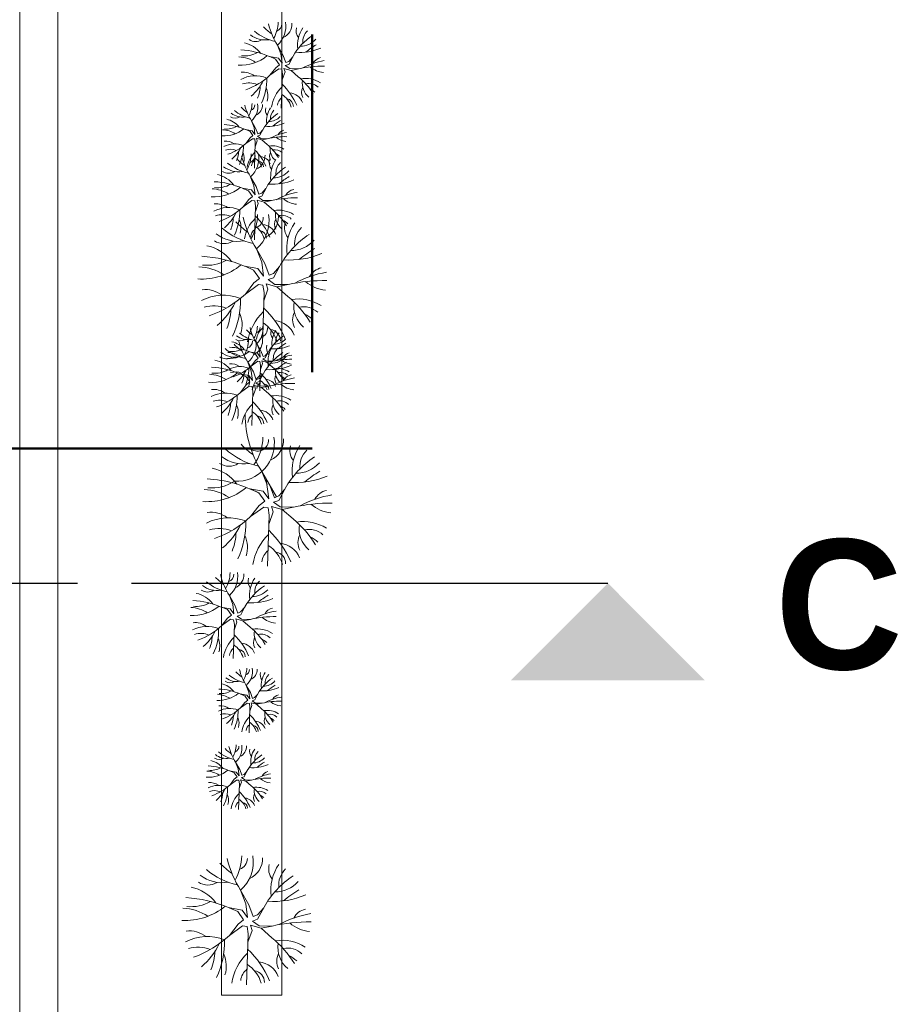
# Model space of a CAD drawing. Extents: x -155768 to 32626, y 53734 to 472609.
# Tile 24 of 33: x 15997 to 16795, y 143317 to 144228. Entities that reach past the tile are written whole.
import ezdxf

# ---------------------------------------------------------------- set-up
doc = ezdxf.new("R2010")
doc.units = 0
doc.header["$MEASUREMENT"] = 0
for name, pattern in [('AXES', [4, 2.5, -0.5, 0.5, -0.5]), ('AXESx2', [4, 2.5, -0.5, 0.5, -0.5]), ('CACHE2', [937.5, 625, -312.5])]:
    doc.linetypes.add(name, pattern=pattern)
doc.layers.add('Aucune', color=7, linetype='Continuous', lineweight=5)
doc.styles.add('STYLE_GENERE_6', font='arialbd.ttf')

msp = doc.modelspace()

# ---------------------------------------------------------------- linework, layer by layer
at = {"linetype": 'CACHE2', "lineweight": 50, "ltscale": 0.5}
for p, q in [((16267.632, 146089.595), (16267.632, 143831.27)), ((16267.632, 143831.27), (13026.456, 143831.27))]:
    msp.add_line(p, q, dxfattribs=at)
at = {"color": 253, "linetype": 'Continuous', "lineweight": 20}
for p, q in [((16032.265, 143272.49), (16032.265, 144491.881)), ((16183.752, 143325.332), (16183.752, 144492.68)), ((16183.752, 144466.893), (16183.752, 143325.332)), ((16239.623, 143325.332), (16239.623, 144466.893)), ((16239.623, 143325.332), (16239.623, 144465.304)), ((15996.887, 143308.304), (15996.887, 144364.792)), ((16235.509, 144204.82), (16240.637, 144195.905)), ((16238.715, 144196.563), (16235.509, 144204.82)), ((16236.395, 144192.664), (16228.063, 144194.166)), ((16233.737, 144191.781), (16228.494, 144194.088)), ((16237.365, 144186.635), (16233.737, 144191.781)), ((16236.395, 144192.664), (16239.797, 144188.025)), ((16239.797, 144188.025), (16238.715, 144196.563)), ((16240.637, 144195.905), (16243.336, 144188.646)), ((16243.336, 144188.646), (16245.956, 144189.75)), ((16249.734, 144194.055), (16245.956, 144189.75)), ((16245.997, 144186.949), (16249.939, 144194.443)), ((16233.89, 144183.855), (16228.616, 144176.995)), ((16236.67, 144182.813), (16228.616, 144176.995)), ((16233.89, 144183.855), (16237.365, 144186.635)), ((16239.45, 144182.465), (16236.67, 144182.813)), ((16240.145, 144177.948), (16239.45, 144182.465)), ((16239.973, 144172.753), (16242.577, 144180.033)), ((16242.577, 144180.033), (16241.563, 144183.264)), ((16248.137, 144181.423), (16241.563, 144183.264)), ((16245.997, 144186.949), (16242.795, 144185.863)), ((16242.795, 144185.863), (16246.899, 144182.976)), ((16246.899, 144182.976), (16255.068, 144182.774)), ((16248.137, 144181.423), (16255.068, 144182.774)), ((16254.809, 144175.565), (16248.137, 144181.423)), ((16239.102, 144146.389), (16240.145, 144177.948)), ((16211.477, 144134.675), (16215.323, 144127.988)), ((16213.882, 144128.482), (16211.477, 144134.675)), ((16212.142, 144125.557), (16205.892, 144126.684)), ((16210.148, 144124.895), (16206.216, 144126.626)), ((16212.142, 144125.557), (16214.693, 144122.079)), ((16214.693, 144122.079), (16213.882, 144128.482)), ((16215.323, 144127.988), (16217.347, 144122.544)), ((16222.146, 144126.601), (16219.312, 144123.372)), ((16219.343, 144121.271), (16222.299, 144126.892)), ((16210.262, 144118.951), (16206.307, 144113.806)), ((16212.347, 144118.169), (16206.307, 144113.806)), ((16212.869, 144121.036), (16210.148, 144124.895)), ((16210.262, 144118.951), (16212.869, 144121.036)), ((16214.432, 144117.909), (16212.347, 144118.169)), ((16214.954, 144114.521), (16214.432, 144117.909)), ((16214.825, 144110.624), (16216.778, 144116.084)), ((16216.778, 144116.084), (16216.018, 144118.507)), ((16220.948, 144117.127), (16216.018, 144118.507)), ((16219.343, 144121.271), (16216.942, 144120.457)), ((16216.942, 144120.457), (16220.02, 144118.292)), ((16217.347, 144122.544), (16219.312, 144123.372)), ((16220.02, 144118.292), (16226.146, 144118.14)), ((16220.948, 144117.127), (16226.146, 144118.14)), ((16225.952, 144112.734), (16220.948, 144117.127)), ((16214.172, 144090.851), (16214.954, 144114.521)), ((16210.578, 144082.878), (16215.707, 144073.963)), ((16213.785, 144074.621), (16210.578, 144082.878)), ((16211.465, 144070.722), (16203.132, 144072.224)), ((16208.806, 144069.839), (16203.564, 144072.146)), ((16211.465, 144070.722), (16214.867, 144066.083)), ((16214.867, 144066.083), (16213.785, 144074.621)), ((16215.707, 144073.963), (16218.406, 144066.704)), ((16224.804, 144072.112), (16221.026, 144067.808)), ((16221.067, 144065.007), (16225.008, 144072.501)), ((16208.959, 144061.913), (16203.686, 144055.053)), ((16212.434, 144064.693), (16208.806, 144069.839)), ((16208.959, 144061.913), (16212.434, 144064.693)), ((16221.067, 144065.007), (16217.865, 144063.921)), ((16217.865, 144063.921), (16221.969, 144061.034)), ((16218.406, 144066.704), (16221.026, 144067.808)), ((16211.739, 144060.871), (16203.686, 144055.053)), ((16214.519, 144060.523), (16211.739, 144060.871)), ((16214.172, 144024.446), (16215.214, 144056.006)), ((16215.214, 144056.006), (16214.519, 144060.523)), ((16215.043, 144050.811), (16217.647, 144058.091)), ((16217.647, 144058.091), (16216.633, 144061.321)), ((16223.207, 144059.481), (16216.633, 144061.321)), ((16221.969, 144061.034), (16230.138, 144060.832)), ((16223.207, 144059.481), (16230.138, 144060.832)), ((16229.878, 144053.623), (16223.207, 144059.481)), ((16216.133, 144016.087), (16223.826, 144002.713)), ((16220.943, 144003.7), (16216.133, 144016.087)), ((16217.463, 143997.852), (16204.964, 144000.105)), ((16213.475, 143996.528), (16205.612, 143999.988)), ((16217.463, 143997.852), (16222.566, 143990.894)), ((16222.566, 143990.894), (16220.943, 144003.7)), ((16223.826, 144002.713), (16227.874, 143991.826)), ((16237.472, 143999.938), (16231.804, 143993.482)), ((16231.866, 143989.28), (16237.778, 144000.52)), ((16218.917, 143988.809), (16213.475, 143996.528)), ((16213.705, 143984.64), (16218.917, 143988.809)), ((16231.866, 143989.28), (16227.063, 143987.652)), ((16227.874, 143991.826), (16231.804, 143993.482)), ((16213.705, 143984.64), (16205.794, 143974.349)), ((16217.874, 143983.076), (16205.794, 143974.349)), ((16222.044, 143982.555), (16217.874, 143983.076)), ((16223.087, 143975.779), (16222.044, 143982.555)), ((16226.736, 143978.906), (16225.215, 143983.752)), ((16235.075, 143980.991), (16225.215, 143983.752)), ((16227.063, 143987.652), (16233.219, 143983.32)), ((16233.219, 143983.32), (16245.473, 143983.017)), ((16235.075, 143980.991), (16245.473, 143983.017)), ((16245.083, 143972.204), (16235.075, 143980.991)), ((16221.523, 143928.439), (16223.087, 143975.779)), ((16222.829, 143967.986), (16226.736, 143978.906)), ((16216.378, 143928.584), (16220.224, 143921.897)), ((16218.783, 143922.39), (16216.378, 143928.584)), ((16217.043, 143919.466), (16210.793, 143920.593)), ((16215.048, 143918.804), (16211.117, 143920.534)), ((16217.77, 143914.945), (16215.048, 143918.804)), ((16217.043, 143919.466), (16219.594, 143915.987)), ((16219.594, 143915.987), (16218.783, 143922.39)), ((16220.224, 143921.897), (16222.248, 143916.453)), ((16222.248, 143916.453), (16224.213, 143917.281)), ((16227.047, 143920.509), (16224.213, 143917.281)), ((16224.244, 143915.18), (16227.2, 143920.8)), ((16208.128, 143911.136), (16213.256, 143902.22)), ((16211.335, 143902.878), (16208.128, 143911.136)), ((16215.163, 143912.86), (16211.208, 143907.715)), ((16217.248, 143912.078), (16211.208, 143907.715)), ((16215.163, 143912.86), (16217.77, 143914.945)), ((16219.333, 143911.817), (16217.248, 143912.078)), ((16219.073, 143884.76), (16219.855, 143908.429)), ((16219.855, 143908.429), (16219.333, 143911.817)), ((16219.726, 143904.533), (16221.679, 143909.993)), ((16221.679, 143909.993), (16220.919, 143912.416)), ((16225.849, 143911.036), (16220.919, 143912.416)), ((16224.244, 143915.18), (16221.843, 143914.366)), ((16221.843, 143914.366), (16224.921, 143912.2)), ((16224.921, 143912.2), (16231.047, 143912.049)), ((16225.849, 143911.036), (16231.047, 143912.049)), ((16230.852, 143906.642), (16225.849, 143911.036)), ((16209.015, 143898.979), (16200.682, 143900.481)), ((16206.356, 143898.096), (16201.114, 143900.403)), ((16209.984, 143892.95), (16206.356, 143898.096)), ((16209.015, 143898.979), (16212.416, 143894.34)), ((16212.416, 143894.34), (16211.335, 143902.878)), ((16213.256, 143902.22), (16215.956, 143894.961)), ((16222.354, 143900.37), (16218.575, 143896.065)), ((16218.616, 143893.264), (16222.558, 143900.758)), ((16206.509, 143890.171), (16201.235, 143883.31)), ((16209.289, 143889.128), (16201.235, 143883.31)), ((16206.509, 143890.171), (16209.984, 143892.95)), ((16212.069, 143888.781), (16209.289, 143889.128)), ((16212.764, 143884.263), (16212.069, 143888.781)), ((16215.196, 143886.348), (16214.183, 143889.579)), ((16220.756, 143887.738), (16214.183, 143889.579)), ((16218.616, 143893.264), (16215.414, 143892.179)), ((16215.414, 143892.179), (16219.519, 143889.291)), ((16215.956, 143894.961), (16218.575, 143896.065)), ((16219.519, 143889.291), (16227.688, 143889.089)), ((16220.756, 143887.738), (16227.688, 143889.089)), ((16211.721, 143852.704), (16212.764, 143884.263)), ((16212.592, 143879.068), (16215.196, 143886.348)), ((16227.428, 143881.88), (16220.756, 143887.738)), ((16221.034, 143809.996), (16234.557, 143786.485)), ((16225.844, 143797.609), (16221.034, 143809.996)), ((16227.467, 143784.803), (16225.19, 143802.771)), ((16222.364, 143791.761), (16209.865, 143794.014)), ((16218.376, 143790.437), (16210.512, 143793.897)), ((16223.818, 143782.718), (16218.376, 143790.437)), ((16222.364, 143791.761), (16227.467, 143784.803)), ((16228.727, 143796.622), (16232.775, 143785.734)), ((16242.372, 143793.847), (16236.705, 143787.391)), ((16236.766, 143783.189), (16242.679, 143794.429)), ((16218.606, 143778.548), (16223.818, 143782.718)), ((16236.766, 143783.189), (16231.964, 143781.56)), ((16231.964, 143781.56), (16238.12, 143777.229)), ((16232.775, 143785.734), (16236.705, 143787.391)), ((16218.606, 143778.548), (16210.695, 143768.258)), ((16222.775, 143776.985), (16210.695, 143768.258)), ((16226.945, 143776.463), (16222.775, 143776.985)), ((16226.424, 143722.348), (16227.988, 143769.687)), ((16227.988, 143769.687), (16226.945, 143776.463)), ((16227.73, 143761.894), (16231.636, 143772.815)), ((16231.636, 143772.815), (16230.116, 143777.66)), ((16239.976, 143774.9), (16230.116, 143777.66)), ((16238.12, 143777.229), (16250.374, 143776.926)), ((16239.976, 143774.9), (16250.374, 143776.926)), ((16249.984, 143766.113), (16239.976, 143774.9)), ((16190.975, 143695.23), (16196.103, 143686.315)), ((16194.181, 143686.972), (16190.975, 143695.23)), ((16191.861, 143683.074), (16183.529, 143684.576)), ((16189.202, 143682.191), (16183.96, 143684.498)), ((16192.831, 143677.045), (16189.202, 143682.191)), ((16191.861, 143683.074), (16195.263, 143678.435)), ((16195.263, 143678.435), (16194.181, 143686.972)), ((16196.103, 143686.315), (16198.802, 143679.056)), ((16198.802, 143679.056), (16201.422, 143680.16)), ((16205.2, 143684.464), (16201.422, 143680.16)), ((16201.463, 143677.359), (16205.404, 143684.852)), ((16189.356, 143674.265), (16184.082, 143667.405)), ((16192.136, 143673.223), (16184.082, 143667.405)), ((16189.356, 143674.265), (16192.831, 143677.045)), ((16194.915, 143672.875), (16192.136, 143673.223)), ((16195.61, 143668.358), (16194.915, 143672.875)), ((16195.439, 143663.163), (16198.043, 143670.443)), ((16198.043, 143670.443), (16197.029, 143673.673)), ((16203.603, 143671.833), (16197.029, 143673.673)), ((16201.463, 143677.359), (16198.261, 143676.273)), ((16198.261, 143676.273), (16202.365, 143673.386)), ((16202.365, 143673.386), (16210.534, 143673.184)), ((16203.603, 143671.833), (16210.534, 143673.184)), ((16210.274, 143665.975), (16203.603, 143671.833)), ((16194.568, 143636.798), (16195.61, 143668.358)), ((16206.576, 143612.086), (16210.422, 143605.399)), ((16208.981, 143605.893), (16206.576, 143612.086)), ((16209.792, 143599.49), (16208.981, 143605.893)), ((16207.241, 143602.969), (16200.991, 143604.095)), ((16205.247, 143602.307), (16201.315, 143604.037)), ((16207.968, 143598.447), (16205.247, 143602.307)), ((16205.362, 143596.362), (16207.968, 143598.447)), ((16207.241, 143602.969), (16209.792, 143599.49)), ((16210.422, 143605.399), (16212.446, 143599.956)), ((16214.442, 143598.683), (16212.041, 143597.868)), ((16212.041, 143597.868), (16215.119, 143595.703)), ((16212.446, 143599.956), (16214.411, 143600.784)), ((16217.245, 143604.012), (16214.411, 143600.784)), ((16214.442, 143598.683), (16217.398, 143604.303)), ((16205.362, 143596.362), (16201.406, 143591.217)), ((16207.446, 143595.581), (16201.406, 143591.217)), ((16209.531, 143595.32), (16207.446, 143595.581)), ((16209.271, 143568.262), (16210.053, 143591.932)), ((16210.053, 143591.932), (16209.531, 143595.32)), ((16209.924, 143588.035), (16211.877, 143593.496)), ((16211.877, 143593.496), (16211.117, 143595.919)), ((16216.047, 143594.538), (16211.117, 143595.919)), ((16215.119, 143595.703), (16221.246, 143595.551)), ((16216.047, 143594.538), (16221.246, 143595.551)), ((16221.051, 143590.145), (16216.047, 143594.538)), ((16197.439, 143531.818), (16191.189, 143532.945)), ((16195.445, 143531.156), (16191.513, 143532.886)), ((16196.774, 143540.936), (16200.62, 143534.249)), ((16199.179, 143534.742), (16196.774, 143540.936)), ((16199.99, 143528.339), (16199.179, 143534.742)), ((16200.62, 143534.249), (16202.645, 143528.805)), ((16207.443, 143532.861), (16204.609, 143529.633)), ((16204.64, 143527.532), (16207.596, 143533.152)), ((16195.56, 143525.212), (16191.604, 143520.066)), ((16197.645, 143524.43), (16191.604, 143520.066)), ((16198.166, 143527.297), (16195.445, 143531.156)), ((16195.56, 143525.212), (16198.166, 143527.297)), ((16197.439, 143531.818), (16199.99, 143528.339)), ((16199.73, 143524.169), (16197.645, 143524.43)), ((16200.251, 143520.781), (16199.73, 143524.169)), ((16202.075, 143522.345), (16201.315, 143524.768)), ((16206.245, 143523.387), (16201.315, 143524.768)), ((16204.64, 143527.532), (16202.239, 143526.718)), ((16202.239, 143526.718), (16205.317, 143524.552)), ((16202.645, 143528.805), (16204.609, 143529.633)), ((16205.317, 143524.552), (16211.444, 143524.401)), ((16206.245, 143523.387), (16211.444, 143524.401)), ((16199.469, 143497.112), (16200.251, 143520.781)), ((16200.122, 143516.885), (16202.075, 143522.345)), ((16211.249, 143518.994), (16206.245, 143523.387)), ((16201.43, 143422.348), (16209.123, 143408.974)), ((16206.24, 143409.961), (16201.43, 143422.348)), ((16202.76, 143404.113), (16190.261, 143406.366)), ((16198.772, 143402.789), (16190.909, 143406.249)), ((16207.863, 143397.155), (16206.24, 143409.961)), ((16209.123, 143408.974), (16213.172, 143398.086)), ((16222.769, 143406.199), (16217.101, 143399.743)), ((16217.163, 143395.541), (16223.075, 143406.781)), ((16204.214, 143395.07), (16198.772, 143402.789)), ((16202.76, 143404.113), (16207.863, 143397.155)), ((16213.172, 143398.086), (16217.101, 143399.743)), ((16199.002, 143390.9), (16191.091, 143380.609)), ((16203.172, 143389.336), (16191.091, 143380.609)), ((16199.002, 143390.9), (16204.214, 143395.07)), ((16207.342, 143388.815), (16203.172, 143389.336)), ((16208.384, 143382.039), (16207.342, 143388.815)), ((16212.033, 143385.167), (16210.512, 143390.012)), ((16220.373, 143387.251), (16210.512, 143390.012)), ((16217.163, 143395.541), (16212.36, 143393.912)), ((16212.36, 143393.912), (16218.516, 143389.581)), ((16218.516, 143389.581), (16230.77, 143389.278)), ((16220.373, 143387.251), (16230.77, 143389.278)), ((16230.38, 143378.465), (16220.373, 143387.251)), ((16206.82, 143334.7), (16208.384, 143382.039)), ((16208.127, 143374.246), (16212.033, 143385.167)), ((16183.752, 143325.332), (16239.623, 143325.332))]:
    msp.add_line(p, q, dxfattribs=at)
at = {"linetype": 'AXES', "ltscale": 100}
msp.add_line((13400.42, 143706.556), (16131.468, 143706.556), dxfattribs=at)
at = {"linetype": 'AXESx2', "lineweight": 30, "ltscale": 1000}
msp.add_line((16131.468, 143706.556), (16541.61, 143706.556), dxfattribs=at)
at = {"color": 253, "linetype": 'Continuous', "lineweight": 20}
for centre, radius, start, end in [((16204.614, 144226.763), 31.597, 330.196766, 358.765285), ((16219.781, 144222.294), 23.509, 311.99057, 9.062438), ((16242.767, 144251.422), 44.204, 229.974867, 257.925168), ((16253.184, 144249.099), 40.987, 222.047971, 235.862178), ((16292.551, 144240.706), 67.391, 194.035905, 212.174323), ((16232.674, 144224.436), 7.012, 288.598975, 0.670918), ((16235.213, 144224.422), 13.779, 294.10058, 2.17431), ((16262.654, 144217.972), 9.848, 163.392398, 219.128815), ((16282.848, 144204.769), 28.698, 145.961949, 187.262515), ((16272.855, 144207.987), 13.846, 133.622837, 186.111567), ((16215.357, 144218.606), 10.529, 236.070738, 302.39629), ((16224.105, 144231.43), 21.935, 231.882458, 279.800424), ((16299.316, 144166.519), 56.726, 123.521104, 150.511283), ((16256.641, 144223.21), 19.399, 269.791236, 317.909818), ((16197.745, 144123.505), 76.89, 66.777683, 87.021028), ((16199.642, 144181.876), 25.499, 36.563673, 78.107827), ((16256.269, 144246.971), 48.994, 265.26338, 293.451251), ((16304.742, 144148.325), 65.805, 120.462511, 130.576833), ((16201.484, 144224.807), 38.587, 266.611408, 309.455724), ((16198.556, 144163.146), 30.657, 56.791628, 87.465845), ((16204.974, 144218.373), 23.67, 263.39519, 300.401972), ((16288.659, 144129.906), 61.311, 99.26545, 118.78759), ((16277.803, 144182.583), 10.833, 102.264604, 151.646842), ((16276.799, 144090.73), 94.574, 88.673421, 103.28387), ((16280.073, 144200.707), 21.435, 228.439483, 264.734601), ((16214.931, 144146.779), 29.518, 68.923091, 117.14338), ((16203.782, 144162.393), 17.371, 53.119809, 96.315533), ((16184.745, 144224.278), 64.501, 289.56904, 312.85653), ((16183.34, 144190.648), 43.245, 310.293261, 334.184107), ((16175.349, 144172.671), 50.225, 334.344898, 1.883503), ((16213.648, 144125.676), 64.677, 31.602973, 50.476228), ((16261.13, 144147.23), 26.744, 57.638179, 98.842102), ((16275.622, 144169.64), 17.122, 171.728528, 229.999247), ((16209.212, 144149.798), 19.931, 67.868009, 107.453873), ((16184.739, 144168.657), 34.925, 338.266723, 357.927431), ((16209.375, 144157.999), 17.29, 342.334027, 25.090602), ((16262.55, 144142.339), 32.945, 133.784597, 171.092477), ((16199.235, 144125.979), 58.846, 23.061414, 46.375102), ((16267.848, 144161.075), 10.05, 152.321671, 208.115907), ((16264.615, 144156.524), 12.628, 46.652268, 102.804303), ((16252.768, 144141.345), 26.453, 48.84319, 61.84536), ((16245.655, 144147.988), 10.197, 127.686163, 173.32079), ((16227.959, 144141.592), 21.071, 16.114364, 56.704981), ((16243.165, 144148.133), 7.069, 358.697145, 82.429309), ((16245.559, 144146.539), 14.115, 20.844507, 84.869852), ((16216.92, 144169.626), 33.153, 229.974867, 257.925168), ((16224.733, 144167.884), 30.74, 222.047971, 235.862178), ((16254.258, 144161.589), 50.543, 194.035905, 212.174323), ((16188.305, 144151.132), 23.698, 330.196766, 358.765285), ((16209.35, 144149.387), 5.259, 288.598975, 0.670918), ((16199.681, 144147.78), 17.632, 311.99057, 9.062438), ((16211.255, 144149.376), 10.334, 294.10058, 2.17431), ((16231.836, 144144.539), 7.386, 163.392398, 219.128815), ((16246.981, 144134.637), 21.523, 145.961949, 187.262515), ((16239.486, 144137.05), 10.384, 133.622837, 186.111567), ((16184.576, 144117.467), 19.125, 36.563673, 78.107827), ((16196.363, 144145.014), 7.897, 236.070738, 302.39629), ((16202.924, 144154.632), 16.452, 231.882458, 279.800424), ((16259.332, 144105.949), 42.544, 123.521104, 150.511283), ((16227.326, 144148.467), 14.549, 269.791236, 317.909818), ((16263.402, 144092.303), 49.354, 120.462511, 130.576833), ((16185.958, 144149.665), 28.94, 266.611408, 309.455724), ((16183.762, 144103.419), 22.993, 56.791628, 87.465845), ((16183.154, 144073.688), 57.668, 66.777683, 87.021028), ((16188.576, 144144.839), 17.753, 263.39519, 300.401972), ((16227.047, 144166.288), 36.746, 265.26338, 293.451251), ((16243.198, 144117.997), 8.125, 102.264604, 151.646842), ((16242.445, 144049.107), 70.93, 88.673421, 103.28387), ((16251.339, 144078.489), 45.983, 99.26545, 118.78759), ((16244.9, 144131.59), 16.076, 228.439483, 264.734601), ((16196.043, 144091.144), 22.138, 68.923091, 117.14338), ((16187.682, 144102.854), 13.028, 53.119809, 96.315533), ((16191.754, 144093.408), 14.949, 67.868009, 107.453873), ((16173.404, 144149.268), 48.376, 289.56904, 312.85653), ((16172.35, 144124.046), 32.434, 310.293261, 334.184107), ((16166.357, 144110.563), 37.669, 334.344898, 1.883503), ((16184.272, 144075.544), 44.134, 23.061414, 46.375102), ((16195.081, 144075.316), 48.508, 31.602973, 50.476228), ((16230.692, 144091.482), 20.058, 57.638179, 98.842102), ((16241.561, 144108.289), 12.842, 171.728528, 229.999247), ((16233.307, 144098.452), 9.471, 46.652268, 102.804303), ((16173.4, 144107.552), 26.194, 338.266723, 357.927431), ((16228.254, 144127.157), 40.987, 222.047971, 235.862178), ((16267.62, 144118.764), 67.391, 194.035905, 212.174323), ((16191.877, 144099.559), 12.968, 342.334027, 25.090602), ((16179.683, 144104.82), 31.597, 330.196766, 358.765285), ((16231.758, 144087.814), 24.709, 133.784597, 171.092477), ((16207.743, 144102.494), 7.012, 288.598975, 0.670918), ((16194.851, 144100.352), 23.509, 311.99057, 9.062438), ((16219.087, 144092.05), 7.648, 127.686163, 173.32079), ((16205.814, 144087.253), 15.803, 16.114364, 56.704981), ((16210.283, 144102.48), 13.779, 294.10058, 2.17431), ((16219.014, 144090.964), 10.587, 20.844507, 84.869852), ((16237.724, 144096.03), 9.848, 163.392398, 219.128815), ((16235.731, 144101.866), 7.537, 152.321671, 208.115907), ((16257.918, 144082.827), 28.698, 145.961949, 187.262515), ((16224.421, 144087.068), 19.84, 48.84319, 61.84536), ((16199.174, 144109.488), 21.935, 231.882458, 279.800424), ((16217.836, 144129.48), 44.204, 229.974867, 257.925168), ((16217.219, 144092.159), 5.302, 358.697145, 82.429309), ((16274.385, 144044.577), 56.726, 123.521104, 150.511283), ((16247.924, 144086.045), 13.846, 133.622837, 186.111567), ((16174.711, 144059.934), 25.499, 36.563673, 78.107827), ((16190.427, 144096.664), 10.529, 236.070738, 302.39629), ((16231.339, 144125.029), 48.994, 265.26338, 293.451251), ((16231.711, 144101.268), 19.399, 269.791236, 317.909818), ((16279.812, 144026.383), 65.805, 120.462511, 130.576833), ((16176.553, 144102.865), 38.587, 266.611408, 309.455724), ((16173.625, 144041.204), 30.657, 56.791628, 87.465845), ((16172.815, 144001.563), 76.89, 66.777683, 87.021028), ((16180.044, 144096.431), 23.67, 263.39519, 300.401972), ((16252.873, 144060.641), 10.833, 102.264604, 151.646842), ((16251.869, 143968.788), 94.574, 88.673421, 103.28387), ((16263.728, 144007.964), 61.311, 99.26545, 118.78759), ((16255.143, 144078.765), 21.435, 228.439483, 264.734601), ((16190.001, 144024.837), 29.518, 68.923091, 117.14338), ((16178.851, 144040.451), 17.371, 53.119809, 96.315533), ((16159.814, 144102.336), 64.501, 289.56904, 312.85653), ((16150.418, 144050.729), 50.225, 334.344898, 1.883503), ((16188.718, 144003.734), 64.677, 31.602973, 50.476228), ((16184.281, 144027.856), 19.931, 67.868009, 107.453873), ((16158.41, 144068.706), 43.245, 310.293261, 334.184107), ((16159.809, 144046.715), 34.925, 338.266723, 357.927431), ((16184.445, 144036.057), 17.29, 342.334027, 25.090602), ((16301.696, 144069.915), 101.087, 194.035905, 212.174323), ((16237.62, 144020.397), 32.945, 133.784597, 171.092477), ((16169.791, 144049), 47.395, 330.196766, 358.765285), ((16174.305, 144004.037), 58.846, 23.061414, 46.375102), ((16211.88, 144045.511), 10.518, 288.598975, 0.670918), ((16192.541, 144042.297), 35.264, 311.99057, 9.062438), ((16215.689, 144045.489), 20.669, 294.10058, 2.17431), ((16236.199, 144025.288), 26.744, 57.638179, 98.842102), ((16242.918, 144039.133), 10.05, 152.321671, 208.115907), ((16250.691, 144047.698), 17.122, 171.728528, 229.999247), ((16239.685, 144034.581), 12.628, 46.652268, 102.804303), ((16227.02, 144085.989), 66.306, 229.974867, 257.925168), ((16242.646, 144082.505), 61.48, 222.047971, 235.862178), ((16220.725, 144026.045), 10.197, 127.686163, 173.32079), ((16203.028, 144019.65), 21.071, 16.114364, 56.704981), ((16220.628, 144024.597), 14.115, 20.844507, 84.869852), ((16227.837, 144019.403), 26.453, 48.84319, 61.84536), ((16256.851, 144035.815), 14.772, 163.392398, 219.128815), ((16287.143, 144016.01), 43.046, 145.961949, 187.262515), ((16272.152, 144020.837), 20.768, 133.622837, 186.111567), ((16199.027, 144056.002), 32.903, 231.882458, 279.800424), ((16218.234, 144026.191), 7.069, 358.697145, 82.429309), ((16311.843, 143958.635), 85.089, 123.521104, 150.511283), ((16162.333, 143981.671), 38.249, 36.563673, 78.107827), ((16185.906, 144036.765), 15.793, 236.070738, 302.39629), ((16247.832, 144043.671), 29.099, 269.791236, 317.909818), ((16319.983, 143931.344), 98.708, 120.462511, 130.576833), ((16159.488, 143894.114), 115.335, 66.777683, 87.021028), ((16247.274, 144079.313), 73.491, 265.26338, 293.451251), ((16165.095, 144046.067), 57.88, 266.611408, 309.455724), ((16160.704, 143953.576), 45.985, 56.791628, 87.465845), ((16170.331, 144036.416), 35.505, 263.39519, 300.401972), ((16279.575, 143982.731), 16.25, 102.264604, 151.646842), ((16295.858, 143903.715), 91.967, 99.26545, 118.78759), ((16278.069, 143844.952), 141.861, 88.673421, 103.28387), ((16282.979, 144009.917), 32.152, 228.439483, 264.734601), ((16185.266, 143929.025), 44.277, 68.923091, 117.14338), ((16168.543, 143952.446), 26.056, 53.119809, 96.315533), ((16139.987, 144045.274), 96.752, 289.56904, 312.85653), ((16125.893, 143967.863), 75.337, 334.344898, 1.883503), ((16183.342, 143897.37), 97.016, 31.602973, 50.476228), ((16176.688, 143933.554), 29.897, 67.868009, 107.453873), ((16137.88, 143994.829), 64.868, 310.293261, 334.184107), ((16161.723, 143897.825), 88.269, 23.061414, 46.375102), ((16254.564, 143929.702), 40.116, 57.638179, 98.842102), ((16276.302, 143963.316), 25.683, 171.728528, 229.999247), ((16259.793, 143943.642), 18.941, 46.652268, 102.804303), ((16139.979, 143961.842), 52.388, 338.266723, 357.927431), ((16176.933, 143945.855), 25.936, 342.334027, 25.090602), ((16256.695, 143922.365), 49.417, 133.784597, 171.092477), ((16264.642, 143950.469), 15.075, 152.321671, 208.115907), ((16242.021, 143920.874), 39.68, 48.84319, 61.84536), ((16259.159, 143955.498), 50.543, 194.035905, 212.174323), ((16193.206, 143945.04), 23.698, 330.196766, 358.765285), ((16214.251, 143943.295), 5.259, 288.598975, 0.670918), ((16231.353, 143930.838), 15.295, 127.686163, 173.32079), ((16204.582, 143941.689), 17.632, 311.99057, 9.062438), ((16216.156, 143943.285), 10.334, 294.10058, 2.17431), ((16204.808, 143921.244), 31.606, 16.114364, 56.704981), ((16231.208, 143928.665), 21.173, 20.844507, 84.869852), ((16207.825, 143948.541), 16.452, 231.882458, 279.800424), ((16221.821, 143963.535), 33.153, 229.974867, 257.925168), ((16229.634, 143961.793), 30.74, 222.047971, 235.862178), ((16264.233, 143899.858), 42.544, 123.521104, 150.511283), ((16227.617, 143931.056), 10.603, 358.697145, 82.429309), ((16236.737, 143938.448), 7.386, 163.392398, 219.128815), ((16251.882, 143928.545), 21.523, 145.961949, 187.262515), ((16244.387, 143930.959), 10.384, 133.622837, 186.111567), ((16188.055, 143867.597), 57.668, 66.777683, 87.021028), ((16189.477, 143911.376), 19.125, 36.563673, 78.107827), ((16225.803, 143955.414), 40.987, 222.047971, 235.862178), ((16201.264, 143938.923), 7.897, 236.070738, 302.39629), ((16265.17, 143947.021), 67.391, 194.035905, 212.174323), ((16177.233, 143933.078), 31.597, 330.196766, 358.765285), ((16205.293, 143930.751), 7.012, 288.598975, 0.670918), ((16192.4, 143928.609), 23.509, 311.99057, 9.062438), ((16207.832, 143930.737), 13.779, 294.10058, 2.17431), ((16235.273, 143924.287), 9.848, 163.392398, 219.128815), ((16255.468, 143911.084), 28.698, 145.961949, 187.262515), ((16231.948, 143960.197), 36.746, 265.26338, 293.451251), ((16232.227, 143942.376), 14.549, 269.791236, 317.909818), ((16268.303, 143886.212), 49.354, 120.462511, 130.576833), ((16187.977, 143924.921), 10.529, 236.070738, 302.39629), ((16196.724, 143937.745), 21.935, 231.882458, 279.800424), ((16215.386, 143957.737), 44.204, 229.974867, 257.925168), ((16190.859, 143943.574), 28.94, 266.611408, 309.455724), ((16188.663, 143897.328), 22.993, 56.791628, 87.465845), ((16193.477, 143938.748), 17.753, 263.39519, 300.401972), ((16271.935, 143872.834), 56.726, 123.521104, 150.511283), ((16229.26, 143929.525), 19.399, 269.791236, 317.909818), ((16245.474, 143914.302), 13.846, 133.622837, 186.111567), ((16256.24, 143872.398), 45.983, 99.26545, 118.78759), ((16248.098, 143911.905), 8.125, 102.264604, 151.646842), ((16170.364, 143829.82), 76.89, 66.777683, 87.021028), ((16172.261, 143888.192), 25.499, 36.563673, 78.107827), ((16200.944, 143885.052), 22.138, 68.923091, 117.14338), ((16192.582, 143896.763), 13.028, 53.119809, 96.315533), ((16178.304, 143943.177), 48.376, 289.56904, 312.85653), ((16228.889, 143953.286), 48.994, 265.26338, 293.451251), ((16199.982, 143869.225), 48.508, 31.602973, 50.476228), ((16247.346, 143843.016), 70.93, 88.673421, 103.28387), ((16277.361, 143854.64), 65.805, 120.462511, 130.576833), ((16249.801, 143925.499), 16.076, 228.439483, 264.734601), ((16174.103, 143931.122), 38.587, 266.611408, 309.455724), ((16171.175, 143869.461), 30.657, 56.791628, 87.465845), ((16177.593, 143924.688), 23.67, 263.39519, 300.401972), ((16196.655, 143887.317), 14.949, 67.868009, 107.453873), ((16177.251, 143917.955), 32.434, 310.293261, 334.184107), ((16178.301, 143901.461), 26.194, 338.266723, 357.927431), ((16171.258, 143904.472), 37.669, 334.344898, 1.883503), ((16196.777, 143893.467), 12.968, 342.334027, 25.090602), ((16236.659, 143881.722), 24.709, 133.784597, 171.092477), ((16189.173, 143869.453), 44.134, 23.061414, 46.375102), ((16235.593, 143885.391), 20.058, 57.638179, 98.842102), ((16240.632, 143895.775), 7.537, 152.321671, 208.115907), ((16246.462, 143902.198), 12.842, 171.728528, 229.999247), ((16238.208, 143892.361), 9.471, 46.652268, 102.804303), ((16229.322, 143880.977), 19.84, 48.84319, 61.84536), ((16250.422, 143888.898), 10.833, 102.264604, 151.646842), ((16223.987, 143885.959), 7.648, 127.686163, 173.32079), ((16210.715, 143881.162), 15.803, 16.114364, 56.704981), ((16222.12, 143886.068), 5.302, 358.697145, 82.429309), ((16223.915, 143884.873), 10.587, 20.844507, 84.869852), ((16249.418, 143797.045), 94.574, 88.673421, 103.28387), ((16261.278, 143836.221), 61.311, 99.26545, 118.78759), ((16252.692, 143907.022), 21.435, 228.439483, 264.734601), ((16187.55, 143853.094), 29.518, 68.923091, 117.14338), ((16176.401, 143868.708), 17.371, 53.119809, 96.315533), ((16157.364, 143930.593), 64.501, 289.56904, 312.85653), ((16147.968, 143878.986), 50.225, 334.344898, 1.883503), ((16186.267, 143831.991), 64.677, 31.602973, 50.476228), ((16233.749, 143853.545), 26.744, 57.638179, 98.842102), ((16181.831, 143856.113), 19.931, 67.868009, 107.453873), ((16155.959, 143896.963), 43.245, 310.293261, 334.184107), ((16157.359, 143874.972), 34.925, 338.266723, 357.927431), ((16181.994, 143864.314), 17.29, 342.334027, 25.090602), ((16235.169, 143848.654), 32.945, 133.784597, 171.092477), ((16171.854, 143832.294), 58.846, 23.061414, 46.375102), ((16240.467, 143867.39), 10.05, 152.321671, 208.115907), ((16248.241, 143875.955), 17.122, 171.728528, 229.999247), ((16237.235, 143862.839), 12.628, 46.652268, 102.804303), ((16225.387, 143847.66), 26.453, 48.84319, 61.84536), ((16306.597, 143863.824), 101.087, 180.465286, 212.174323), ((16218.274, 143854.303), 10.197, 127.686163, 173.32079), ((16200.578, 143847.907), 21.071, 16.114364, 56.704981), ((16215.784, 143854.448), 7.069, 358.697145, 82.429309), ((16218.178, 143852.854), 14.115, 20.844507, 84.869852), ((16197.442, 143836.206), 35.264, 267.383072, 9.062438), ((16247.547, 143876.414), 61.48, 222.047971, 235.862178), ((16216.781, 143839.419), 10.518, 237.616251, 0.670918), ((16174.691, 143842.909), 47.395, 325.580886, 358.765285), ((16220.59, 143839.398), 20.669, 294.10058, 2.17431), ((16261.752, 143829.724), 14.772, 163.392398, 219.128815), ((16292.043, 143809.919), 43.046, 145.961949, 187.262515), ((16231.921, 143879.898), 66.306, 227.170786, 257.925168), ((16277.053, 143814.746), 20.768, 133.622837, 186.111567), ((16190.807, 143830.674), 15.793, 236.070738, 302.39629), ((16203.928, 143849.91), 32.903, 231.882458, 279.800424), ((16316.744, 143752.544), 85.089, 123.521104, 150.511283), ((16252.733, 143837.58), 29.099, 269.791236, 317.909818), ((16167.234, 143775.58), 38.249, 36.563673, 78.107827), ((16324.884, 143725.253), 98.708, 120.462511, 130.576833), ((16164.388, 143688.023), 115.335, 61.775232, 87.021028), ((16175.232, 143830.324), 35.505, 263.39519, 305.000863), ((16252.175, 143873.222), 73.491, 265.26338, 293.451251), ((16169.996, 143839.976), 57.88, 266.611408, 309.455724), ((16165.605, 143747.485), 45.985, 56.791628, 87.465845), ((16300.759, 143697.624), 91.967, 99.26545, 118.78759), ((16284.476, 143776.639), 16.25, 102.264604, 151.646842), ((16282.97, 143638.86), 141.861, 88.673421, 103.28387), ((16287.88, 143803.826), 32.152, 228.439483, 264.734601), ((16173.444, 143746.355), 26.056, 53.119809, 96.315533), ((16190.167, 143722.933), 44.277, 68.923091, 117.14338), ((16144.888, 143839.182), 96.752, 289.56904, 312.85653), ((16130.794, 143761.772), 75.337, 334.344898, 1.883503), ((16188.243, 143691.278), 97.016, 31.602973, 50.476228), ((16259.465, 143723.61), 40.116, 57.638179, 98.842102), ((16281.203, 143757.225), 25.683, 171.728528, 229.999247), ((16181.589, 143727.462), 29.897, 67.868009, 107.453873), ((16142.781, 143788.738), 64.868, 310.293261, 334.184107), ((16144.88, 143755.75), 52.388, 338.266723, 357.927431), ((16261.596, 143716.273), 49.417, 133.784597, 171.092477), ((16166.624, 143691.734), 88.269, 23.061414, 46.375102), ((16264.694, 143737.55), 18.941, 46.652268, 102.804303), ((16181.834, 143739.763), 25.936, 342.334027, 25.090602), ((16236.109, 143722.574), 21.173, 20.844507, 84.869852), ((16269.543, 143744.378), 15.075, 152.321671, 208.115907), ((16246.922, 143714.782), 39.68, 48.84319, 61.84536), ((16236.254, 143724.746), 15.295, 127.686163, 173.32079), ((16209.709, 143715.153), 31.606, 16.114364, 56.704981), ((16232.518, 143724.965), 10.603, 358.697145, 82.429309), ((16160.08, 143717.172), 31.597, 330.196766, 358.765285), ((16175.247, 143712.704), 23.509, 311.99057, 9.062438), ((16190.679, 143714.832), 13.779, 294.10058, 2.17431), ((16198.233, 143741.832), 44.204, 229.974867, 257.925168), ((16208.65, 143739.509), 40.987, 222.047971, 235.862178), ((16248.017, 143731.116), 67.391, 194.035905, 212.174323), ((16188.139, 143714.846), 7.012, 288.598975, 0.670918), ((16218.12, 143708.382), 9.848, 163.392398, 219.128815), ((16238.314, 143695.179), 28.698, 145.961949, 187.262515), ((16228.32, 143698.397), 13.846, 133.622837, 186.111567), ((16155.108, 143672.286), 25.499, 36.563673, 78.107827), ((16170.823, 143709.016), 10.529, 236.070738, 302.39629), ((16179.571, 143721.84), 21.935, 231.882458, 279.800424), ((16254.781, 143656.929), 56.726, 123.521104, 150.511283), ((16212.107, 143713.62), 19.399, 269.791236, 317.909818), ((16153.211, 143613.915), 76.89, 66.777683, 87.021028), ((16160.44, 143708.783), 23.67, 263.39519, 300.401972), ((16211.735, 143737.381), 48.994, 265.26338, 293.451251), ((16260.208, 143638.735), 65.805, 120.462511, 130.576833), ((16156.949, 143715.217), 38.587, 266.611408, 309.455724), ((16154.022, 143653.556), 30.657, 56.791628, 87.465845), ((16244.125, 143620.316), 61.311, 99.26545, 118.78759), ((16233.269, 143672.993), 10.833, 102.264604, 151.646842), ((16159.248, 143652.803), 17.371, 53.119809, 96.315533), ((16232.265, 143581.14), 94.574, 88.673421, 103.28387), ((16235.539, 143691.117), 21.435, 228.439483, 264.734601), ((16170.397, 143637.189), 29.518, 68.923091, 117.14338), ((16140.21, 143714.688), 64.501, 289.56904, 312.85653), ((16138.806, 143681.058), 43.245, 310.293261, 334.184107), ((16130.815, 143663.081), 50.225, 334.344898, 1.883503), ((16169.114, 143616.085), 64.677, 31.602973, 50.476228), ((16216.595, 143637.64), 26.744, 57.638179, 98.842102), ((16231.087, 143660.05), 17.122, 171.728528, 229.999247), ((16164.678, 143640.208), 19.931, 67.868009, 107.453873), ((16140.205, 143659.067), 34.925, 338.266723, 357.927431), ((16164.841, 143648.409), 17.29, 342.334027, 25.090602), ((16218.016, 143632.749), 32.945, 133.784597, 171.092477), ((16154.701, 143616.389), 58.846, 23.061414, 46.375102), ((16223.314, 143651.485), 10.05, 152.321671, 208.115907), ((16220.081, 143646.933), 12.628, 46.652268, 102.804303), ((16208.233, 143631.755), 26.453, 48.84319, 61.84536), ((16201.121, 143638.397), 10.197, 127.686163, 173.32079), ((16183.424, 143632.002), 21.071, 16.114364, 56.704981), ((16198.631, 143638.543), 7.069, 358.697145, 82.429309), ((16201.024, 143636.949), 14.115, 20.844507, 84.869852), ((16219.832, 143645.295), 30.74, 222.047971, 235.862178), ((16249.357, 143639), 50.543, 194.035905, 212.174323), ((16183.404, 143628.543), 23.698, 330.196766, 358.765285), ((16204.449, 143626.798), 5.259, 288.598975, 0.670918), ((16194.78, 143625.191), 17.632, 311.99057, 9.062438), ((16206.354, 143626.787), 10.334, 294.10058, 2.17431), ((16226.935, 143621.95), 7.386, 163.392398, 219.128815), ((16242.08, 143612.048), 21.523, 145.961949, 187.262515), ((16191.462, 143622.425), 7.897, 236.070738, 302.39629), ((16198.023, 143632.043), 16.452, 231.882458, 279.800424), ((16212.019, 143647.037), 33.153, 229.974867, 257.925168), ((16254.431, 143583.36), 42.544, 123.521104, 150.511283), ((16222.425, 143625.878), 14.549, 269.791236, 317.909818), ((16234.585, 143614.461), 10.384, 133.622837, 186.111567), ((16178.253, 143551.1), 57.668, 66.777683, 87.021028), ((16183.675, 143622.25), 17.753, 263.39519, 300.401972), ((16179.676, 143594.878), 19.125, 36.563673, 78.107827), ((16222.146, 143643.699), 36.746, 265.26338, 293.451251), ((16258.501, 143569.715), 49.354, 120.462511, 130.576833), ((16181.057, 143627.076), 28.94, 266.611408, 309.455724), ((16178.861, 143580.831), 22.993, 56.791628, 87.465845), ((16237.544, 143526.519), 70.93, 88.673421, 103.28387), ((16246.438, 143555.9), 45.983, 99.26545, 118.78759), ((16239.999, 143609.001), 16.076, 228.439483, 264.734601), ((16238.297, 143595.408), 8.125, 102.264604, 151.646842), ((16191.142, 143568.555), 22.138, 68.923091, 117.14338), ((16182.781, 143580.266), 13.028, 53.119809, 96.315533), ((16168.503, 143626.679), 48.376, 289.56904, 312.85653), ((16161.456, 143587.974), 37.669, 334.344898, 1.883503), ((16190.18, 143552.728), 48.508, 31.602973, 50.476228), ((16225.791, 143568.893), 20.058, 57.638179, 98.842102), ((16236.66, 143585.701), 12.842, 171.728528, 229.999247), ((16186.853, 143570.819), 14.949, 67.868009, 107.453873), ((16167.449, 143601.457), 32.434, 310.293261, 334.184107), ((16168.499, 143584.964), 26.194, 338.266723, 357.927431), ((16186.976, 143576.97), 12.968, 342.334027, 25.090602), ((16226.857, 143565.225), 24.709, 133.784597, 171.092477), ((16179.371, 143552.955), 44.134, 23.061414, 46.375102), ((16214.113, 143568.375), 10.587, 20.844507, 84.869852), ((16230.83, 143579.277), 7.537, 152.321671, 208.115907), ((16228.406, 143575.863), 9.471, 46.652268, 102.804303), ((16219.52, 143564.479), 19.84, 48.84319, 61.84536), ((16214.186, 143569.462), 7.648, 127.686163, 173.32079), ((16200.913, 143564.665), 15.803, 16.114364, 56.704981), ((16212.318, 143569.571), 5.302, 358.697145, 82.429309), ((16210.03, 143574.145), 30.74, 222.047971, 235.862178), ((16239.555, 143567.85), 50.543, 194.035905, 212.174323), ((16173.603, 143557.392), 23.698, 330.196766, 358.765285), ((16194.648, 143555.647), 5.259, 288.598975, 0.670918), ((16184.978, 143554.041), 17.632, 311.99057, 9.062438), ((16196.552, 143555.637), 10.334, 294.10058, 2.17431), ((16217.133, 143550.799), 7.386, 163.392398, 219.128815), ((16232.279, 143540.897), 21.523, 145.961949, 187.262515), ((16169.874, 143523.728), 19.125, 36.563673, 78.107827), ((16181.66, 143551.275), 7.897, 236.070738, 302.39629), ((16188.221, 143560.893), 16.452, 231.882458, 279.800424), ((16202.217, 143575.887), 33.153, 229.974867, 257.925168), ((16244.629, 143512.21), 42.544, 123.521104, 150.511283), ((16212.623, 143554.728), 14.549, 269.791236, 317.909818), ((16224.783, 143543.311), 10.384, 133.622837, 186.111567), ((16171.255, 143555.926), 28.94, 266.611408, 309.455724), ((16168.451, 143479.949), 57.668, 66.777683, 87.021028), ((16173.873, 143551.1), 17.753, 263.39519, 300.401972), ((16212.344, 143572.549), 36.746, 265.26338, 293.451251), ((16248.699, 143498.564), 49.354, 120.462511, 130.576833), ((16169.059, 143509.68), 22.993, 56.791628, 87.465845), ((16227.742, 143455.368), 70.93, 88.673421, 103.28387), ((16236.636, 143484.75), 45.983, 99.26545, 118.78759), ((16230.197, 143537.851), 16.076, 228.439483, 264.734601), ((16228.495, 143524.257), 8.125, 102.264604, 151.646842), ((16181.341, 143497.404), 22.138, 68.923091, 117.14338), ((16172.979, 143509.115), 13.028, 53.119809, 96.315533), ((16177.051, 143499.669), 14.949, 67.868009, 107.453873), ((16158.701, 143555.529), 48.376, 289.56904, 312.85653), ((16157.647, 143530.307), 32.434, 310.293261, 334.184107), ((16151.654, 143516.824), 37.669, 334.344898, 1.883503), ((16180.378, 143481.577), 48.508, 31.602973, 50.476228), ((16215.989, 143497.743), 20.058, 57.638179, 98.842102), ((16226.858, 143514.55), 12.842, 171.728528, 229.999247), ((16158.697, 143513.813), 26.194, 338.266723, 357.927431), ((16177.174, 143505.819), 12.968, 342.334027, 25.090602), ((16217.055, 143494.074), 24.709, 133.784597, 171.092477), ((16191.111, 143493.514), 15.803, 16.114364, 56.704981), ((16169.569, 143481.805), 44.134, 23.061414, 46.375102), ((16204.311, 143497.224), 10.587, 20.844507, 84.869852), ((16221.029, 143508.127), 7.537, 152.321671, 208.115907), ((16218.604, 143504.713), 9.471, 46.652268, 102.804303), ((16209.718, 143493.329), 19.84, 48.84319, 61.84536), ((16204.384, 143498.311), 7.648, 127.686163, 173.32079), ((16202.516, 143498.42), 5.302, 358.697145, 82.429309), ((16286.993, 143476.176), 101.087, 194.035905, 212.174323), ((16155.088, 143455.261), 47.395, 330.196766, 358.765285), ((16197.178, 143451.771), 10.518, 288.598975, 0.670918), ((16177.839, 143448.558), 35.264, 311.99057, 9.062438), ((16200.987, 143451.75), 20.669, 294.10058, 2.17431), ((16227.943, 143488.766), 61.48, 222.047971, 235.862178), ((16242.148, 143442.075), 14.772, 163.392398, 219.128815), ((16272.44, 143422.271), 43.046, 145.961949, 187.262515), ((16257.449, 143427.098), 20.768, 133.622837, 186.111567), ((16184.324, 143462.262), 32.903, 231.882458, 279.800424), ((16212.317, 143492.25), 66.306, 229.974867, 257.925168), ((16297.14, 143364.896), 85.089, 123.521104, 150.511283), ((16147.63, 143387.932), 38.249, 36.563673, 78.107827), ((16171.203, 143443.026), 15.793, 236.070738, 302.39629), ((16233.129, 143449.932), 29.099, 269.791236, 317.909818), ((16144.785, 143300.375), 115.335, 66.777683, 87.021028), ((16232.571, 143485.574), 73.491, 265.26338, 293.451251), ((16305.28, 143337.605), 98.708, 120.462511, 130.576833), ((16150.393, 143452.328), 57.88, 266.611408, 309.455724), ((16146.001, 143359.837), 45.985, 56.791628, 87.465845), ((16155.629, 143442.676), 35.505, 263.39519, 300.401972), ((16281.155, 143309.976), 91.967, 99.26545, 118.78759), ((16264.872, 143388.991), 16.25, 102.264604, 151.646842), ((16263.366, 143251.212), 141.861, 88.673421, 103.28387), ((16268.277, 143416.178), 32.152, 228.439483, 264.734601), ((16170.564, 143335.285), 44.277, 68.923091, 117.14338), ((16153.84, 143358.707), 26.056, 53.119809, 96.315533), ((16125.284, 143451.534), 96.752, 289.56904, 312.85653), ((16168.639, 143303.63), 97.016, 31.602973, 50.476228), ((16161.985, 143339.814), 29.897, 67.868009, 107.453873), ((16123.177, 143401.09), 64.868, 310.293261, 334.184107), ((16111.19, 143374.124), 75.337, 334.344898, 1.883503), ((16239.861, 143335.962), 40.116, 57.638179, 98.842102), ((16261.599, 143369.577), 25.683, 171.728528, 229.999247), ((16245.09, 143349.902), 18.941, 46.652268, 102.804303), ((16125.276, 143368.102), 52.388, 338.266723, 357.927431), ((16162.23, 143352.115), 25.936, 342.334027, 25.090602), ((16241.992, 143328.625), 49.417, 133.784597, 171.092477), ((16147.02, 143304.086), 88.269, 23.061414, 46.375102), ((16249.94, 143356.73), 15.075, 152.321671, 208.115907), ((16227.318, 143327.134), 39.68, 48.84319, 61.84536), ((16190.105, 143327.505), 31.606, 16.114364, 56.704981), ((16216.505, 143334.925), 21.173, 20.844507, 84.869852), ((16216.65, 143337.098), 15.295, 127.686163, 173.32079), ((16212.914, 143337.317), 10.603, 358.697145, 82.429309)]:
    msp.add_arc(centre, radius, start, end, dxfattribs=at)
at = {"layer": 'Aucune', "color": 7, "linetype": 'Continuous', "lineweight": 15}
msp.add_solid([(16451.754, 143616.7), (16631.466, 143616.7), (16541.61, 143706.556)], dxfattribs=at)

# ---------------------------------------------------------------- texts
at = {"layer": 'Aucune', "color": 7, "linetype": 'Continuous', "lineweight": 50, "insert": (16696.189, 143747.076), "char_height": 120, "attachment_point": 1, "line_spacing_factor": 0.975772, "style": 'STYLE_GENERE_6'}
msp.add_mtext('C', dxfattribs=at)

doc.saveas('drawing.dxf')
